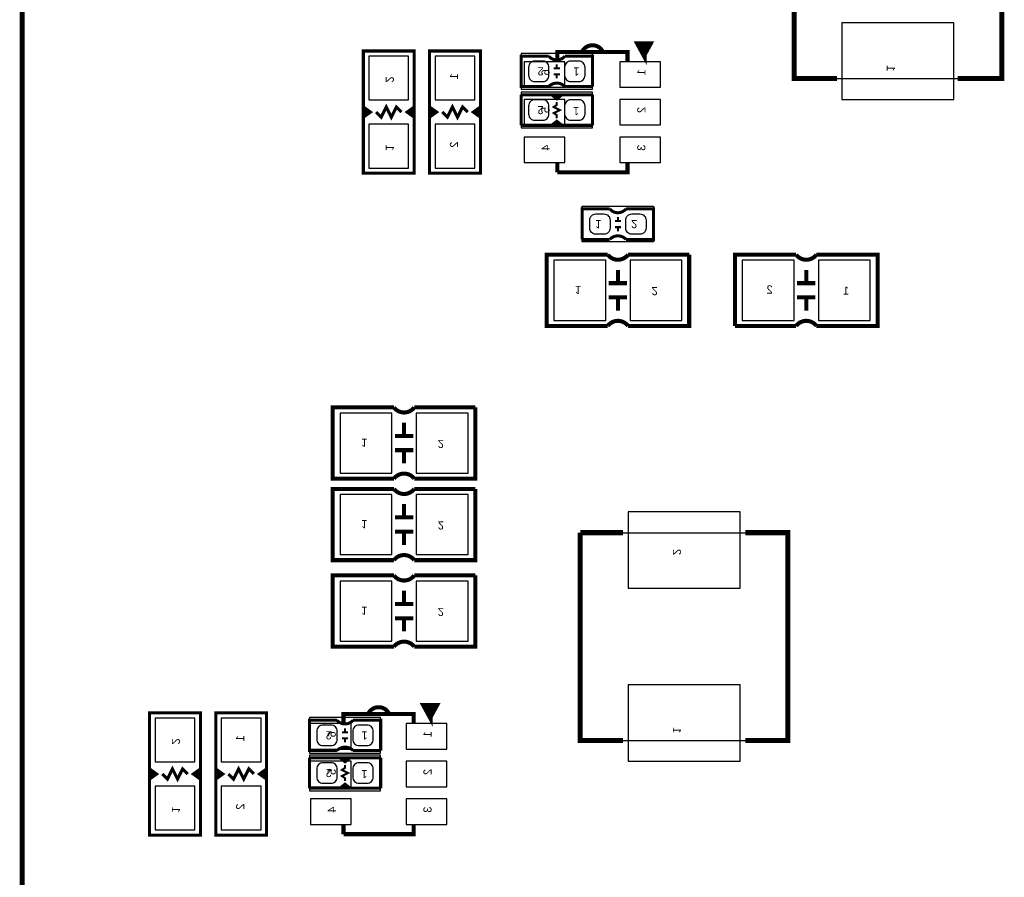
# Model space of a CAD drawing. Extents: x 0 to 180, y 0 to 69.
# Tile 2 of 15: x 0 to 24, y 22 to 43. Entities that reach past the tile are written whole.
import ezdxf

# ---------------------------------------------------------------- set-up
doc = ezdxf.new("R2010")
doc.units = 0
for name, color, linetype in [('BG_OUTLINE', 254, 'CONTINUOUS'), ('PG_PIN_NUMBER', 231, 'CONTINUOUS'), ('PG_SILKSCREEN_BOTTOM', 200, 'CONTINUOUS'), ('PG_SILKSCREEN_TOP', 92, 'CONTINUOUS'), ('PIN_BOTTOM', 1, 'CONTINUOUS'), ('PIN_TOP', 150, 'CONTINUOUS')]:
    doc.layers.add(name, color=color, linetype=linetype)

msp = doc.modelspace()

# ---------------------------------------------------------------- linework, layer by layer
at = {"layer": 'BG_OUTLINE', "const_width": 0.127}
msp.add_lwpolyline([(0, 69.000116), (0, 0)], dxfattribs=at)
at = {"layer": 'PG_SILKSCREEN_BOTTOM'}
for points, const_width in [([(20.322286, 41.8592), (19.2532, 41.8592), (19.2532, 47.0408)], 0.127), ([(23.333964, 41.8592), (24.4348, 41.8592), (24.4348, 47.0408), (23.333964, 47.0408)], 0.127), ([(15.50924, 42.446448), (15.66164, 42.725848), (15.35684, 42.725848), (15.50924, 42.446448), (15.50924, 42.700448)], 0.127), ([(8.509, 42.545), (8.509, 39.497), (9.779, 39.497), (9.779, 42.545), (8.509, 42.545)], 0.0762), ([(11.43, 39.497), (11.43, 42.545), (10.16, 42.545), (10.16, 39.497), (11.43, 39.497)], 0.0762), ([(15.09903, 42.291), (15.09903, 42.521124), (13.34897, 42.521124), (13.34897, 42.291)], 0.1016), ([(8.509, 41.148), (8.6868, 41.021), (8.509, 40.894)], 0.0762), ([(8.6868, 41.021), (8.5598, 41.021), (8.5598, 41.0718), (8.5598, 40.9702)], 0.0762), ([(9.4615, 41.021), (9.3345, 41.148), (9.2075, 40.894), (9.0805, 41.148), (8.9535, 40.894), (8.8265, 41.021)], 0.0762), ([(9.779, 40.894), (9.6012, 41.021), (9.779, 41.148)], 0.0762), ([(9.6012, 41.021), (9.7282, 41.021), (9.7282, 40.9702), (9.7282, 41.0718)], 0.0762), ([(10.16, 41.148), (10.3378, 41.021), (10.16, 40.894)], 0.0762), ([(10.3378, 41.021), (10.2108, 41.021), (10.2108, 41.0718), (10.2108, 40.9702)], 0.0762), ([(10.4775, 41.021), (10.6045, 40.894), (10.7315, 41.148), (10.8585, 40.894), (10.9855, 41.148), (11.1125, 41.021)], 0.0762), ([(11.43, 40.894), (11.2522, 41.021), (11.43, 41.148)], 0.0762), ([(11.2522, 41.021), (11.3792, 41.021), (11.3792, 40.9702), (11.3792, 41.0718)], 0.0762), ([(13.34897, 39.520876), (15.09903, 39.520876), (15.09903, 39.751)], 0.1016), ([(13.34897, 39.751), (13.34897, 39.520876)], 0.1016), ([(13.97, 37.846), (13.97, 38.608), (14.6558, 38.608)], 0.0762), ([(15.0622, 37.846), (15.748, 37.846), (15.748, 38.608), (15.0622, 38.608)], 0.0762), ([(14.9352, 38.3032), (14.7828, 38.3032)], 0.0508), ([(14.859, 38.4048), (14.859, 38.3032)], 0.0508), ([(14.9352, 38.1508), (14.7828, 38.1508)], 0.0508), ([(14.859, 38.1508), (14.859, 38.0492)], 0.0508), ([(13.97, 37.846), (14.6558, 37.846)], 0.0762), ([(16.637, 37.465), (16.637, 35.687), (15.113, 35.687)], 0.1016), ([(15.113, 37.465), (16.637, 37.465)], 0.1016), ([(17.78, 35.687), (17.78, 37.465), (19.304, 37.465)], 0.1016), ([(14.859, 36.7538), (14.859, 37.084)], 0.1016), ([(19.558, 36.7538), (19.558, 37.084)], 0.1016), ([(14.6304, 36.7538), (15.0876, 36.7538)], 0.1016), ([(19.7866, 36.7538), (19.3294, 36.7538)], 0.1016), ([(14.6304, 36.3982), (15.0876, 36.3982)], 0.1016), ([(14.859, 36.3982), (14.859, 36.068)], 0.1016), ([(19.7866, 36.3982), (19.3294, 36.3982)], 0.1016), ([(19.558, 36.3982), (19.558, 36.068)], 0.1016), ([(19.304, 35.687), (17.78, 35.687)], 0.1016), ([(11.303, 33.655), (11.303, 31.877), (9.779, 31.877)], 0.1016), ([(9.779, 33.655), (11.303, 33.655)], 0.1016), ([(9.525, 32.9438), (9.525, 33.274)], 0.1016), ([(9.2964, 32.9438), (9.7536, 32.9438)], 0.1016), ([(9.2964, 32.5882), (9.7536, 32.5882)], 0.1016), ([(9.525, 32.5882), (9.525, 32.258)], 0.1016), ([(11.303, 31.623), (11.303, 29.845), (9.779, 29.845)], 0.1016), ([(9.779, 31.623), (11.303, 31.623)], 0.1016), ([(9.525, 30.9118), (9.525, 31.242)], 0.1016), ([(9.2964, 30.9118), (9.7536, 30.9118)], 0.1016), ([(9.2964, 30.5562), (9.7536, 30.5562)], 0.1016), ([(9.525, 30.5562), (9.525, 30.226)], 0.1016), ([(13.9192, 30.5308), (14.986, 30.5308)], 0.127), ([(13.9192, 30.5308), (13.9192, 25.3492), (14.986, 25.3492)], 0.127), ([(18.034, 30.5308), (19.1008, 30.5308), (19.1008, 25.3492), (18.034, 25.3492)], 0.127), ([(11.303, 29.464), (11.303, 27.686), (9.779, 27.686)], 0.1016), ([(9.779, 29.464), (11.303, 29.464)], 0.1016), ([(9.525, 28.7528), (9.525, 29.083)], 0.1016), ([(9.2964, 28.7528), (9.7536, 28.7528)], 0.1016), ([(9.2964, 28.3972), (9.7536, 28.3972)], 0.1016), ([(9.525, 28.3972), (9.525, 28.067)], 0.1016), ([(3.175, 26.035), (3.175, 22.987), (4.445, 22.987), (4.445, 26.035), (3.175, 26.035)], 0.0762), ([(6.096, 22.987), (6.096, 26.035), (4.826, 26.035), (4.826, 22.987), (6.096, 22.987)], 0.0762), ([(9.76503, 25.781), (9.76503, 26.011124), (8.01497, 26.011124), (8.01497, 25.781)], 0.1016), ([(10.17524, 25.936448), (10.32764, 26.215848), (10.02284, 26.215848), (10.17524, 25.936448), (10.17524, 26.190448)], 0.127), ([(3.175, 24.638), (3.3528, 24.511), (3.175, 24.384)], 0.0762), ([(3.3528, 24.511), (3.2258, 24.511), (3.2258, 24.5618), (3.2258, 24.4602)], 0.0762), ([(4.1275, 24.511), (4.0005, 24.638), (3.8735, 24.384), (3.7465, 24.638), (3.6195, 24.384), (3.4925, 24.511)], 0.0762), ([(4.445, 24.384), (4.2672, 24.511), (4.445, 24.638)], 0.0762), ([(4.2672, 24.511), (4.3942, 24.511), (4.3942, 24.4602), (4.3942, 24.5618)], 0.0762), ([(4.826, 24.638), (5.0038, 24.511), (4.826, 24.384)], 0.0762), ([(5.0038, 24.511), (4.8768, 24.511), (4.8768, 24.5618), (4.8768, 24.4602)], 0.0762), ([(5.1435, 24.511), (5.2705, 24.384), (5.3975, 24.638), (5.5245, 24.384), (5.6515, 24.638), (5.7785, 24.511)], 0.0762), ([(6.096, 24.384), (5.9182, 24.511), (6.096, 24.638)], 0.0762), ([(5.9182, 24.511), (6.0452, 24.511), (6.0452, 24.4602), (6.0452, 24.5618)], 0.0762), ([(8.01497, 23.010876), (9.76503, 23.010876), (9.76503, 23.241)], 0.1016), ([(8.01497, 23.241), (8.01497, 23.010876)], 0.1016)]:
    msp.add_lwpolyline(points, dxfattribs=dict(at, const_width=const_width))
for points, const_width in [([(13.97, 42.53484, -0.600256), (14.478, 42.53484)], 0.1016), ([(15.0622, 38.608, -0.480625), (14.6558, 38.608)], 0.0762), ([(15.0622, 37.846, 0.428966), (14.6558, 37.846)], 0.0762), ([(15.113, 35.687, 0.5), (14.605, 35.687), (13.081, 35.687), (13.081, 37.465), (14.605, 37.465)], 0.1016), ([(15.113, 37.465, -0.5), (14.605, 37.465)], 0.1016), ([(19.304, 37.465, 0.5), (19.812, 37.465), (21.336, 37.465), (21.336, 35.687), (19.812, 35.687)], 0.1016), ([(19.304, 35.687, -0.5), (19.812, 35.687)], 0.1016), ([(9.779, 31.877, 0.5), (9.271, 31.877), (7.747, 31.877), (7.747, 33.655), (9.271, 33.655)], 0.1016), ([(9.779, 33.655, -0.5), (9.271, 33.655)], 0.1016), ([(9.779, 29.845, 0.5), (9.271, 29.845), (7.747, 29.845), (7.747, 31.623), (9.271, 31.623)], 0.1016), ([(9.779, 31.623, -0.5), (9.271, 31.623)], 0.1016), ([(9.779, 27.686, 0.5), (9.271, 27.686), (7.747, 27.686), (7.747, 29.464), (9.271, 29.464)], 0.1016), ([(9.779, 29.464, -0.5), (9.271, 29.464)], 0.1016), ([(8.636, 26.02484, -0.600256), (9.144, 26.02484)], 0.1016)]:
    msp.add_lwpolyline(points, format="xyb", dxfattribs=dict(at, const_width=const_width))
for points in [[(20.322286, 41.8592), (23.333964, 41.8592)], [(13.97, 38.6715), (15.748, 38.6715)], [(13.97, 37.7825), (13.97, 38.6715)], [(15.748, 38.6715), (15.748, 37.7825)], [(15.748, 37.7825), (13.97, 37.7825)], [(14.986, 30.5308), (18.034, 30.5308)], [(14.986, 25.3492), (18.034, 25.3492)]]:
    msp.add_lwpolyline(points, dxfattribs=at)
at = {"layer": 'PG_SILKSCREEN_TOP'}
for points, const_width in [([(13.1318, 41.656), (12.446, 41.656), (12.446, 42.418), (13.1318, 42.418)], 0.0762), ([(14.224, 41.656), (14.224, 42.418), (13.5382, 42.418)], 0.0762), ([(13.2588, 42.1132), (13.4112, 42.1132)], 0.0508), ([(13.335, 42.2148), (13.335, 42.1132)], 0.0508), ([(13.2588, 41.9608), (13.4112, 41.9608)], 0.0508), ([(13.335, 41.9608), (13.335, 41.8592)], 0.0508), ([(14.224, 41.656), (13.5382, 41.656)], 0.0762), ([(14.224, 41.4528), (13.462, 41.4528), (13.335, 41.3512), (13.208, 41.4528), (12.446, 41.4528)], 0.0762), ([(12.446, 41.4528), (12.446, 40.6908)], 0.0762), ([(13.462, 41.4528), (13.208, 41.4528)], 0.0762), ([(13.335, 41.275), (13.335, 41.1988), (13.2588, 41.148), (13.4112, 41.0718), (13.2588, 40.9956), (13.335, 40.9448), (13.335, 40.8686)], 0.0508), ([(13.3604, 41.4274), (13.2842, 41.4274)], 0.0762), ([(14.224, 40.6908), (14.224, 41.4528)], 0.0762), ([(12.446, 40.6908), (13.208, 40.6908), (13.335, 40.7924), (13.462, 40.6908), (14.224, 40.6908)], 0.0762), ([(13.3604, 40.7416), (13.2842, 40.7416)], 0.0762), ([(13.462, 40.6908), (13.208, 40.6908)], 0.0762), ([(7.8486, 25.0952), (7.1628, 25.0952), (7.1628, 25.8572), (7.8486, 25.8572)], 0.0762), ([(8.9408, 25.0952), (8.9408, 25.8572), (8.255, 25.8572)], 0.0762), ([(7.9756, 25.5524), (8.128, 25.5524)], 0.0508), ([(8.0518, 25.654), (8.0518, 25.5524)], 0.0508), ([(7.9756, 25.4), (8.128, 25.4)], 0.0508), ([(8.0518, 25.4), (8.0518, 25.2984)], 0.0508), ([(8.9408, 25.0952), (8.255, 25.0952)], 0.0762), ([(8.9408, 24.9174), (8.1788, 24.9174), (8.0518, 24.8158), (7.9248, 24.9174), (7.1628, 24.9174)], 0.0762), ([(7.1628, 24.9174), (7.1628, 24.1554)], 0.0762), ([(8.1788, 24.9174), (7.9248, 24.9174)], 0.0762), ([(8.0772, 24.892), (8.001, 24.892)], 0.0762), ([(8.9408, 24.1554), (8.9408, 24.9174)], 0.0762), ([(8.0518, 24.7396), (8.0518, 24.6634), (7.9756, 24.6126), (8.128, 24.5364), (7.9756, 24.4602), (8.0518, 24.4094), (8.0518, 24.3332)], 0.0508), ([(7.1628, 24.1554), (7.9248, 24.1554), (8.0518, 24.257), (8.1788, 24.1554), (8.9408, 24.1554)], 0.0762), ([(8.1788, 24.1554), (7.9248, 24.1554)], 0.0762), ([(8.0772, 24.2062), (8.001, 24.2062)], 0.0762)]:
    msp.add_lwpolyline(points, dxfattribs=dict(at, const_width=const_width))
for points in [[(14.224, 42.4815), (12.446, 42.4815)], [(12.446, 42.4815), (12.446, 41.5925)], [(14.224, 41.5925), (14.224, 42.4815)], [(12.446, 41.5925), (14.224, 41.5925)], [(14.224, 41.5163), (12.446, 41.5163)], [(12.446, 41.5163), (12.446, 40.6273)], [(14.224, 40.6273), (14.224, 41.5163)], [(12.446, 40.6273), (14.224, 40.6273)], [(8.9408, 25.9207), (7.1628, 25.9207)], [(7.1628, 25.9207), (7.1628, 25.0317)], [(8.9408, 25.0317), (8.9408, 25.9207)], [(7.1628, 25.0317), (8.9408, 25.0317)], [(8.9408, 24.9809), (7.1628, 24.9809)], [(7.1628, 24.9809), (7.1628, 24.0919)], [(8.9408, 24.0919), (8.9408, 24.9809)], [(7.1628, 24.0919), (8.9408, 24.0919)]]:
    msp.add_lwpolyline(points, dxfattribs=at)
at = {"layer": 'PG_SILKSCREEN_TOP', "const_width": 0.0762}
for points in [[(13.1318, 42.418, 0.480625), (13.5382, 42.418)], [(13.1318, 41.656, -0.428966), (13.5382, 41.656)], [(7.8486, 25.8572, 0.480625), (8.255, 25.8572)], [(7.8486, 25.0952, -0.428966), (8.255, 25.0952)]]:
    msp.add_lwpolyline(points, format="xyb", dxfattribs=at)
at = {"layer": 'PIN_BOTTOM'}
for points in [[(20.447, 41.3385), (23.241, 41.3385), (23.241, 43.2435), (20.447, 43.2435)], [(8.6487, 41.324784), (9.6393, 41.324784), (9.6393, 42.416984), (8.6487, 42.416984)], [(11.2903, 42.416984), (10.2997, 42.416984), (10.2997, 41.324784), (11.2903, 41.324784)], [(13.53566, 41.6433), (13.53566, 42.2783), (12.51966, 42.2783), (12.51966, 41.6433)], [(15.9258, 41.6433), (15.9258, 42.2783), (14.9098, 42.2783), (14.9098, 41.6433)], [(13.53566, 40.7035), (13.53566, 41.3385), (12.51966, 41.3385), (12.51966, 40.7035)], [(15.9258, 40.7035), (15.9258, 41.3385), (14.9098, 41.3385), (14.9098, 40.7035)], [(8.6487, 39.625016), (9.6393, 39.625016), (9.6393, 40.717216), (8.6487, 40.717216)], [(11.2903, 40.717216), (10.2997, 40.717216), (10.2997, 39.625016), (11.2903, 39.625016)], [(13.5382, 39.7637), (13.5382, 40.3987), (12.5222, 40.3987), (12.5222, 39.7637)], [(15.9258, 39.7637), (15.9258, 40.3987), (14.9098, 40.3987), (14.9098, 39.7637)], [(13.26134, 37.3253), (13.26134, 35.8267), (14.55674, 35.8267), (14.55674, 37.3253)], [(15.16126, 37.3253), (15.16126, 35.8267), (16.45666, 35.8267), (16.45666, 37.3253)], [(19.25574, 35.8267), (19.25574, 37.3253), (17.96034, 37.3253), (17.96034, 35.8267)], [(21.15566, 35.8267), (21.15566, 37.3253), (19.86026, 37.3253), (19.86026, 35.8267)], [(7.92734, 33.5153), (7.92734, 32.0167), (9.22274, 32.0167), (9.22274, 33.5153)], [(9.82726, 33.5153), (9.82726, 32.0167), (11.12266, 32.0167), (11.12266, 33.5153)], [(7.92734, 31.4833), (7.92734, 29.9847), (9.22274, 29.9847), (9.22274, 31.4833)], [(9.82726, 31.4833), (9.82726, 29.9847), (11.12266, 29.9847), (11.12266, 31.4833)], [(15.113, 29.1465), (17.907, 29.1465), (17.907, 31.0515), (15.113, 31.0515)], [(7.92734, 29.3243), (7.92734, 27.8257), (9.22274, 27.8257), (9.22274, 29.3243)], [(9.82726, 29.3243), (9.82726, 27.8257), (11.12266, 27.8257), (11.12266, 29.3243)], [(15.113, 24.8285), (17.907, 24.8285), (17.907, 26.7335), (15.113, 26.7335)], [(3.3147, 24.814784), (4.3053, 24.814784), (4.3053, 25.906984), (3.3147, 25.906984)], [(5.9563, 25.906984), (4.9657, 25.906984), (4.9657, 24.814784), (5.9563, 24.814784)], [(8.20166, 25.1333), (8.20166, 25.7683), (7.18566, 25.7683), (7.18566, 25.1333)], [(10.5918, 25.1333), (10.5918, 25.7683), (9.5758, 25.7683), (9.5758, 25.1333)], [(8.20166, 24.1935), (8.20166, 24.8285), (7.18566, 24.8285), (7.18566, 24.1935)], [(10.5918, 24.1935), (10.5918, 24.8285), (9.5758, 24.8285), (9.5758, 24.1935)], [(3.3147, 23.115016), (4.3053, 23.115016), (4.3053, 24.207216), (3.3147, 24.207216)], [(5.9563, 24.207216), (4.9657, 24.207216), (4.9657, 23.115016), (5.9563, 23.115016)], [(8.2042, 23.2537), (8.2042, 23.8887), (7.1882, 23.8887), (7.1882, 23.2537)], [(10.5918, 23.2537), (10.5918, 23.8887), (9.5758, 23.8887), (9.5758, 23.2537)]]:
    msp.add_lwpolyline(points, close=True, dxfattribs=at)
for points in [[(14.15542, 38.3286, -0.414214), (14.30782, 38.481), (14.51102, 38.481, -0.414214), (14.66342, 38.3286), (14.66342, 38.1254, -0.414214), (14.51102, 37.973), (14.30782, 37.973, -0.414214), (14.15542, 38.1254)], [(15.05458, 38.3286, -0.414214), (15.20698, 38.481), (15.41018, 38.481, -0.414214), (15.56258, 38.3286), (15.56258, 38.1254, -0.414214), (15.41018, 37.973), (15.20698, 37.973, -0.414214), (15.05458, 38.1254)]]:
    msp.add_lwpolyline(points, format="xyb", close=True, dxfattribs=at)
at = {"layer": 'PIN_TOP'}
for points in [[(13.13942, 42.1386, 0.414214), (12.98702, 42.291), (12.78382, 42.291, 0.414214), (12.63142, 42.1386), (12.63142, 41.9354, 0.414214), (12.78382, 41.783), (12.98702, 41.783, 0.414214), (13.13942, 41.9354)], [(14.03858, 42.1386, 0.414214), (13.88618, 42.291), (13.68298, 42.291, 0.414214), (13.53058, 42.1386), (13.53058, 41.9354, 0.414214), (13.68298, 41.783), (13.88618, 41.783, 0.414214), (14.03858, 41.9354)], [(13.13942, 41.1734, 0.414214), (12.98702, 41.3258), (12.78382, 41.3258, 0.414214), (12.63142, 41.1734), (12.63142, 40.9702, 0.414214), (12.78382, 40.8178), (12.98702, 40.8178, 0.414214), (13.13942, 40.9702)], [(14.03858, 41.1734, 0.414214), (13.88618, 41.3258), (13.68298, 41.3258, 0.414214), (13.53058, 41.1734), (13.53058, 40.9702, 0.414214), (13.68298, 40.8178), (13.88618, 40.8178, 0.414214), (14.03858, 40.9702)], [(7.85622, 25.5778, 0.414214), (7.70382, 25.7302), (7.50062, 25.7302, 0.414214), (7.34822, 25.5778), (7.34822, 25.3746, 0.414214), (7.50062, 25.2222), (7.70382, 25.2222, 0.414214), (7.85622, 25.3746)], [(8.75538, 25.5778, 0.414214), (8.60298, 25.7302), (8.39978, 25.7302, 0.414214), (8.24738, 25.5778), (8.24738, 25.3746, 0.414214), (8.39978, 25.2222), (8.60298, 25.2222, 0.414214), (8.75538, 25.3746)], [(7.85622, 24.638, 0.414214), (7.70382, 24.7904), (7.50062, 24.7904, 0.414214), (7.34822, 24.638), (7.34822, 24.4348, 0.414214), (7.50062, 24.2824), (7.70382, 24.2824, 0.414214), (7.85622, 24.4348)], [(8.75538, 24.638, 0.414214), (8.60298, 24.7904), (8.39978, 24.7904, 0.414214), (8.24738, 24.638), (8.24738, 24.4348, 0.414214), (8.39978, 24.2824), (8.60298, 24.2824, 0.414214), (8.75538, 24.4348)]]:
    msp.add_lwpolyline(points, format="xyb", close=True, dxfattribs=at)

# ---------------------------------------------------------------- texts
at = {"layer": 'PG_PIN_NUMBER'}
for s, p in [('2', (13.0048, 42.1386)), ('1', (13.899642, 42.13606)), ('2', (13.0048, 41.1734)), ('1', (13.8938, 41.148)), ('2', (7.7216, 25.5778)), ('1', (8.616442, 25.57526)), ('2', (7.7216, 24.638)), ('1', (8.6106, 24.6126))]:
    msp.add_text(s, height=0.2032, rotation=180, dxfattribs=at).set_placement(p)
at = {"layer": 'PG_PIN_NUMBER', "text_generation_flag": 2}
for s, rotation, p in [('6', 90, (13.15466, 42.0878)), ('1', 90, (15.5448, 42.0878)), ('1', 270, (21.5646, 42.037)), ('2', 270, (9.0678, 41.7576)), ('1', 90, (10.8712, 41.9862)), ('5', 90, (13.15466, 41.148)), ('2', 90, (15.5448, 41.148)), ('1', 270, (9.0678, 40.0558)), ('2', 90, (10.8712, 40.2844)), ('4', 90, (13.1572, 40.2082)), ('3', 90, (15.5448, 40.2082)), ('1', 180, (14.294358, 38.32606)), ('2', 180, (15.1892, 38.3286)), ('1', 180, (13.788898, 36.685982)), ('2', 180, (15.698978, 36.65601)), ('1', 180, (8.454898, 32.875982)), ('2', 180, (10.364978, 32.84601)), ('1', 180, (8.454898, 30.843982)), ('2', 180, (10.364978, 30.81401)), ('2', 270, (16.2306, 29.972)), ('1', 180, (8.454898, 28.684982)), ('2', 180, (10.364978, 28.65501)), ('6', 90, (7.82066, 25.5778)), ('1', 90, (10.2108, 25.5778)), ('1', 270, (16.2306, 25.527)), ('2', 270, (3.7338, 25.2476)), ('1', 90, (5.5372, 25.4762)), ('5', 90, (7.82066, 24.638)), ('2', 90, (10.2108, 24.638)), ('1', 270, (3.7338, 23.5458)), ('2', 90, (5.5372, 23.7744)), ('4', 90, (7.8232, 23.6982)), ('3', 90, (10.2108, 23.6982))]:
    msp.add_text(s, height=0.2032, rotation=rotation, dxfattribs=at).set_placement(p)
for s, p in [('2', (18.718022, 36.49599)), ('1', (20.628102, 36.466018))]:
    msp.add_text(s, height=0.2032, dxfattribs=at).set_placement(p)

doc.saveas('drawing.dxf')
